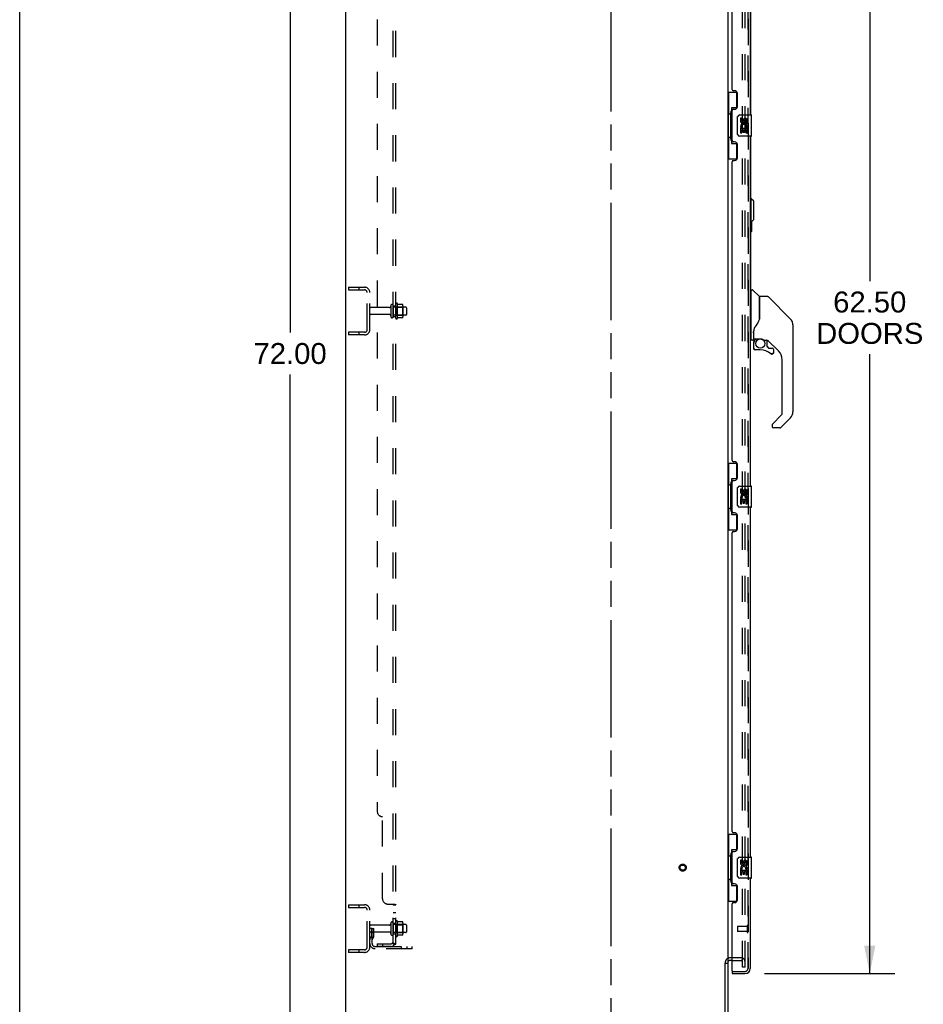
# Model space of a CAD drawing. Header units: inches. Extents: x 0 to 224, y 0 to 145.
# Tile 4 of 41: x 0 to 43, y 52 to 98. Entities that reach past the tile are written whole.
import ezdxf

# ---------------------------------------------------------------- set-up
doc = ezdxf.new("R2010")
doc.units = ezdxf.units.IN
doc.header["$LTSCALE"] = 12.302632
doc.header["$MEASUREMENT"] = 0
doc.linetypes.add('HIDDEN', pattern=[0.2, 0.1, -0.1])
doc.linetypes.add('PHANTOM', pattern=[0.8, 0.45, -0.05, 0.1, -0.05, 0.1, -0.05])
doc.layers.get('0').update_dxf_attribs({"linetype": 'CONTINUOUS'})
for name, color, linetype in [('DEFAULT_2', 8, 'HIDDEN'), ('DIMENSIONS', 7, 'CONTINUOUS'), ('DOOR_2_ASSEMBLY', 7, 'CONTINUOUS'), ('DOOR_3_ASSEMBLY', 7, 'CONTINUOUS'), ('EXD_DOOR_ASSEMBLY', 7, 'CONTINUOUS'), ('MAIN_DOOR_ASSEMBLY', 7, 'CONTINUOUS'), ('SUBPANELS', 7, 'CONTINUOUS')]:
    doc.layers.add(name, color=color, linetype=linetype)
doc.styles.get("Standard").update_dxf_attribs({"font": 'arial.ttf'})
doc.dimstyles.new('DIMSTYLE_1', dxfattribs={"dimtxt": 0.986842, "dimasz": 1.315789, "dimexe": 0.09, "dimexo": 0.07, "dimgap": 0.0375, "dimtad": 0, "dimtih": 1, "dimtoh": 1, "dimzin": 4, "dimdsep": 46, "dimtxsty": 'Standard', "dimblk": '_FILLED', "dimblk1": '_FILLED', "dimblk2": '_FILLED', "dimcen": 0.09, "dimadec": 3, "dimazin": 1, "dimtfac": 1, "dimtdec": 3, "dimtofl": 0, "dimtmove": 0, "dimatfit": 3, "dimldrblk": '_FILLED', "dimfxl": 0, "dimtolj": 1, "dimtzin": 4, "dimarcsym": 0})

# ---------------------------------------------------------------- blocks, each defined once
blk = doc.blocks.new('_FILLED')
at = {"color": 0, "linetype": 'ByBlock'}
blk.add_solid([(0, 0), (-1, 0.2), (-1, -0.2)], dxfattribs=at)
blk = doc.blocks.new('*D19')
at = {"layer": 'DIMENSIONS', "color": 2, "linetype": 'Continuous'}
for p, q in [((14.523, 118.549), (11.563, 118.549)), ((12.747, 118.549), (12.747, 83.536)), ((12.747, 46.549), (12.747, 81.562)), ((14.523, 46.549), (11.563, 46.549))]:
    blk.add_line(p, q, dxfattribs=at)
at = {"layer": 'DIMENSIONS', "color": 2, "linetype": 'Continuous', "xscale": 1.3157894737, "yscale": 1.3157894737, "zscale": 1.3157894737}
for p, rotation in [((12.747, 118.549), 90), ((12.747, 46.549), 270)]:
    blk.add_blockref('_FILLED', p, dxfattribs=dict(at, rotation=rotation))
at = {"layer": 'DIMENSIONS', "color": 2, "linetype": 'Continuous', "insert": (12.747, 83.042), "char_height": 0.9868, "width": 3.44844, "attachment_point": 2, "line_spacing_factor": 0.9}
blk.add_mtext('72.00', dxfattribs=at)
blk = doc.blocks.new('*D20')
at = {"layer": 'DIMENSIONS', "color": 2, "linetype": 'Continuous'}
for p, q in [((35.114, 115.799), (41.26, 115.799)), ((40.075, 115.799), (40.075, 85.964)), ((40.075, 53.299), (40.075, 82.51)), ((35.114, 53.299), (41.26, 53.299))]:
    blk.add_line(p, q, dxfattribs=at)
at = {"layer": 'DIMENSIONS', "color": 2, "linetype": 'Continuous', "xscale": 1.3157894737, "yscale": 1.3157894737, "zscale": 1.3157894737}
for p, rotation in [((40.075, 115.799), 90), ((40.075, 53.299), 270)]:
    blk.add_blockref('_FILLED', p, dxfattribs=dict(at, rotation=rotation))
at = {"layer": 'DIMENSIONS', "color": 2, "linetype": 'Continuous', "insert": (40.075, 85.471), "char_height": 0.9868, "width": 5.04794, "attachment_point": 2, "line_spacing_factor": 0.9}
blk.add_mtext('62.50\\PDOORS', dxfattribs=at)

msp = doc.modelspace()

# ---------------------------------------------------------------- linework, layer by layer
at = {"color": 7, "linetype": 'Continuous'}
for p, q in [((0, 0), (0, 144.737)), ((15.381, 46.674), (15.381, 118.424)), ((33.381, 115.268), (33.381, 53.83)), ((33.585, 53.924), (33.506, 53.924)), ((33.256, 46.799), (33.256, 53.793)), ((33.262, 53.799), (33.381, 53.799)), ((33.381, 53.799), (33.381, 46.799))]:
    msp.add_line(p, q, dxfattribs=at)
at = {"color": 7, "linetype": 'PHANTOM'}
msp.add_line((27.881, 44.758), (27.881, 121.329), dxfattribs=at)
at = {"color": 7, "linetype": 'Continuous'}
msp.add_arc((33.506, 53.799), 0.125, 90, 180, dxfattribs=at)
at = {"layer": 'DEFAULT_2', "color": 8, "linetype": 'HIDDEN'}
for p, q in [((34.069, 53.611), (34.069, 115.486)), ((34.194, 53.611), (34.194, 115.486)), ((15.506, 85.674), (15.506, 85.549)), ((15.506, 85.674), (16.256, 85.674)), ((15.506, 85.549), (16.256, 85.549)), ((15.982, 85.674), (15.982, 85.549)), ((16.381, 83.674), (16.381, 85.424)), ((16.506, 83.674), (16.506, 85.424)), ((17.434, 84.714), (16.536, 84.714)), ((17.496, 84.806), (17.496, 84.291)), ((17.606, 84.806), (17.606, 84.291)), ((18.201, 84.736), (17.606, 84.736)), ((17.731, 84.215), (17.731, 84.883)), ((17.751, 84.732), (17.731, 84.752)), ((17.751, 84.732), (17.751, 84.365)), ((17.751, 84.732), (18.047, 84.732)), ((17.801, 84.905), (17.801, 84.193)), ((18.046, 84.868), (17.828, 84.868)), ((18.047, 84.732), (18.067, 84.752)), ((18.047, 84.732), (18.047, 84.365)), ((18.067, 84.805), (18.067, 84.293)), ((18.231, 84.706), (18.231, 84.391)), ((17.434, 84.384), (16.536, 84.384)), ((18.201, 84.361), (17.606, 84.361)), ((17.751, 84.365), (17.731, 84.345)), ((17.751, 84.365), (18.047, 84.365)), ((18.046, 84.23), (17.828, 84.23)), ((18.047, 84.365), (18.067, 84.345)), ((15.506, 83.549), (15.506, 83.424)), ((16.256, 83.549), (15.506, 83.549)), ((16.256, 83.424), (15.506, 83.424)), ((15.982, 83.549), (15.982, 83.424)), ((15.506, 56.549), (16.256, 56.549)), ((15.506, 56.549), (15.506, 56.424)), ((15.506, 56.424), (16.256, 56.424)), ((15.982, 56.549), (15.982, 56.424)), ((16.381, 54.549), (16.381, 56.299)), ((16.506, 54.549), (16.506, 56.299)), ((17.731, 55.09), (17.731, 55.758)), ((17.801, 55.78), (17.801, 55.068)), ((18.046, 55.743), (17.828, 55.743)), ((16.61, 55.424), (16.506, 55.424)), ((17.434, 55.589), (16.536, 55.589)), ((16.596, 55.083), (16.596, 55.424)), ((16.61, 55.424), (16.7, 55.424)), ((16.61, 54.723), (16.61, 55.424)), ((16.7, 55.083), (16.7, 55.424)), ((17.496, 55.681), (17.496, 55.166)), ((17.606, 55.681), (17.606, 55.166)), ((18.201, 55.611), (17.606, 55.611)), ((17.751, 55.607), (17.731, 55.627)), ((17.751, 55.607), (18.047, 55.607)), ((17.751, 55.607), (17.751, 55.24)), ((18.047, 55.607), (18.067, 55.627)), ((18.047, 55.607), (18.047, 55.24)), ((18.067, 55.68), (18.067, 55.168)), ((18.231, 55.581), (18.231, 55.266)), ((17.434, 55.259), (16.536, 55.259)), ((16.594, 55.078), (16.545, 55.01)), ((16.596, 55.249), (16.7, 55.249)), ((16.679, 55.017), (16.63, 54.949)), ((18.201, 55.236), (17.606, 55.236)), ((17.751, 55.24), (17.731, 55.22)), ((17.751, 55.24), (18.047, 55.24)), ((18.046, 55.105), (17.828, 55.105)), ((18.047, 55.24), (18.067, 55.22)), ((16.256, 54.424), (15.506, 54.424)), ((15.506, 54.424), (15.506, 54.299)), ((15.982, 54.424), (15.982, 54.299)), ((16.753, 54.58), (18.506, 54.58)), ((18.506, 54.476), (16.753, 54.476)), ((18.003, 54.476), (18.003, 54.58)), ((18.259, 54.476), (18.259, 54.58)), ((18.506, 54.476), (18.506, 54.58)), ((16.256, 54.299), (15.506, 54.299)), ((34.006, 54.049), (33.506, 54.049)), ((33.585, 53.924), (34.006, 53.924)), ((34.194, 53.611), (34.069, 53.611)), ((34.194, 53.611), (34.069, 53.611))]:
    msp.add_line(p, q, dxfattribs=at)
for points in [[(17.828, 84.868), (17.826, 84.868), (17.825, 84.868), (17.824, 84.868), (17.823, 84.869), (17.823, 84.869), (17.822, 84.869), (17.822, 84.87), (17.821, 84.87), (17.821, 84.87), (17.82, 84.871), (17.82, 84.871), (17.82, 84.871), (17.82, 84.872), (17.819, 84.872), (17.819, 84.872), (17.819, 84.873), (17.819, 84.873), (17.819, 84.873)], [(18.055, 84.862), (18.054, 84.863), (18.053, 84.865), (18.052, 84.866), (18.05, 84.867), (18.049, 84.867), (18.047, 84.868), (18.046, 84.868)], [(17.819, 84.225), (17.819, 84.225), (17.819, 84.225), (17.819, 84.226), (17.819, 84.226), (17.82, 84.226), (17.82, 84.226), (17.82, 84.227), (17.82, 84.227), (17.821, 84.227), (17.821, 84.228), (17.822, 84.228), (17.822, 84.228), (17.823, 84.229), (17.823, 84.229), (17.824, 84.229), (17.825, 84.23), (17.826, 84.23), (17.828, 84.23)], [(18.055, 84.236), (18.054, 84.235), (18.053, 84.233), (18.052, 84.232), (18.05, 84.231), (18.049, 84.231), (18.047, 84.23), (18.046, 84.23)], [(17.828, 55.743), (17.826, 55.743), (17.825, 55.743), (17.824, 55.743), (17.823, 55.744), (17.823, 55.744), (17.822, 55.744), (17.822, 55.745), (17.821, 55.745), (17.821, 55.745), (17.82, 55.746), (17.82, 55.746), (17.82, 55.746), (17.82, 55.747), (17.819, 55.747), (17.819, 55.747), (17.819, 55.748), (17.819, 55.748), (17.819, 55.748)], [(18.055, 55.737), (18.054, 55.738), (18.053, 55.74), (18.052, 55.741), (18.05, 55.742), (18.049, 55.742), (18.047, 55.743), (18.046, 55.743)], [(17.819, 55.1), (17.819, 55.1), (17.819, 55.1), (17.819, 55.101), (17.819, 55.101), (17.82, 55.101), (17.82, 55.101), (17.82, 55.102), (17.82, 55.102), (17.821, 55.102), (17.821, 55.103), (17.822, 55.103), (17.822, 55.103), (17.823, 55.104), (17.823, 55.104), (17.824, 55.104), (17.825, 55.105), (17.826, 55.105), (17.828, 55.105)], [(18.055, 55.111), (18.054, 55.11), (18.053, 55.108), (18.052, 55.107), (18.05, 55.106), (18.049, 55.106), (18.047, 55.105), (18.046, 55.105)]]:
    msp.add_lwpolyline(points, dxfattribs=at)
for radius in [0.164, 0.124]:
    msp.add_circle((31.256, 58.299), radius, dxfattribs=at)
for centre, radius, start, end in [((16.256, 85.424), 0.25, 0, 90), ((16.256, 85.424), 0.125, 0, 90), ((16.536, 84.684), 0.03, 90, 180), ((17.434, 84.776), 0.0625, 270, 360), ((17.551, 84.806), 0.055, 0, 180), ((17.769, 84.883), 0.0384, 34.4497, 180), ((17.201, 84.549), 0.698, 27.6814, 30.6631), ((17.926, 84.805), 0.141, 0, 23.95), ((18.201, 84.706), 0.03, 0, 90), ((16.536, 84.414), 0.03, 180, 270), ((17.434, 84.321), 0.0625, 0, 90), ((17.551, 84.291), 0.055, 180, 360), ((17.769, 84.215), 0.0384, 180, 325.5503), ((17.201, 84.549), 0.698, 329.3369, 332.3186), ((17.926, 84.293), 0.141, 336.05, 360), ((18.201, 84.391), 0.03, 270, 360), ((16.256, 83.674), 0.25, 270, 360), ((16.256, 83.674), 0.125, 270, 360), ((16.256, 56.299), 0.25, 0, 90), ((16.256, 56.299), 0.125, 0, 90), ((17.551, 55.681), 0.055, 0, 180), ((17.769, 55.758), 0.0384, 34.4497, 180), ((17.201, 55.424), 0.698, 27.6814, 30.6631), ((17.926, 55.68), 0.141, 0, 23.95), ((16.536, 55.559), 0.03, 90, 180), ((16.536, 55.289), 0.03, 180, 270), ((17.434, 55.651), 0.0625, 270, 360), ((18.201, 55.581), 0.03, 0, 90), ((16.714, 54.888), 0.208, 144.2461, 180), ((16.586, 55.083), 0.01, 324.2461, 360), ((16.714, 54.888), 0.104, 144.2461, 180), ((16.586, 55.083), 0.114, 324.2461, 360), ((17.434, 55.196), 0.0625, 0, 90), ((17.551, 55.166), 0.055, 180, 360), ((17.769, 55.09), 0.0384, 180, 325.5503), ((17.201, 55.424), 0.698, 329.3369, 332.3186), ((17.926, 55.168), 0.141, 336.05, 360), ((18.201, 55.266), 0.03, 270, 360), ((16.256, 54.549), 0.25, 270, 360), ((16.256, 54.549), 0.125, 270, 360), ((16.753, 54.723), 0.246, 180, 270), ((16.753, 54.723), 0.142, 180, 270), ((33.506, 53.799), 0.25, 90, 180), ((34.006, 53.861), 0.188, 0, 90), ((34.006, 53.861), 0.0625, 0, 90)]:
    msp.add_arc(centre, radius, start, end, dxfattribs=at)
at = {"layer": 'DOOR_2_ASSEMBLY', "color": 8, "linetype": 'HIDDEN'}
for p, q in [((34.335, 115.552), (34.335, 53.545)), ((33.605, 53.403), (34.193, 53.403))]:
    msp.add_line(p, q, dxfattribs=at)
msp.add_arc((34.193, 53.545), 0.142, 270, 360, dxfattribs=at)
at = {"layer": 'DOOR_3_ASSEMBLY', "color": 8, "linetype": 'HIDDEN'}
for p, q in [((34.335, 53.545), (34.335, 115.552)), ((33.835, 55.517), (33.835, 55.289)), ((34.292, 55.527), (33.845, 55.527)), ((34.292, 55.279), (33.845, 55.279)), ((34.292, 55.545), (34.292, 55.261)), ((33.605, 53.403), (34.193, 53.403))]:
    msp.add_line(p, q, dxfattribs=at)
at = {"layer": 'DOOR_3_ASSEMBLY', "color": 3, "linetype": 'Continuous'}
for p, q in [((34.439, 110.299), (34.439, 93.799)), ((33.585, 95.006), (33.585, 109.091)), ((33.705, 94.946), (33.645, 94.946)), ((33.835, 94.196), (33.835, 94.816)), ((33.585, 92.591), (33.585, 94.006)), ((33.645, 94.066), (33.705, 94.066)), ((33.705, 92.531), (33.645, 92.531)), ((34.439, 92.799), (34.439, 76.299)), ((33.835, 91.781), (33.835, 92.401)), ((33.585, 77.506), (33.585, 91.591)), ((33.645, 91.651), (33.705, 91.651)), ((33.705, 77.446), (33.645, 77.446)), ((33.835, 76.696), (33.835, 77.316)), ((33.585, 75.091), (33.585, 76.506)), ((33.645, 76.566), (33.705, 76.566)), ((34.439, 75.299), (34.439, 58.799)), ((33.705, 75.031), (33.645, 75.031)), ((33.835, 74.281), (33.835, 74.901)), ((33.585, 60.006), (33.585, 74.091)), ((33.645, 74.151), (33.705, 74.151)), ((33.705, 59.946), (33.645, 59.946)), ((33.835, 59.196), (33.835, 59.816)), ((33.585, 57.591), (33.585, 59.006)), ((33.645, 59.066), (33.705, 59.066)), ((34.439, 57.799), (34.439, 53.545)), ((33.705, 57.531), (33.645, 57.531)), ((33.835, 56.781), (33.835, 57.401)), ((33.585, 53.423), (33.585, 56.591)), ((33.645, 56.651), (33.705, 56.651)), ((33.585, 53.299), (34.193, 53.299))]:
    msp.add_line(p, q, dxfattribs=at)
at = {"layer": 'DOOR_3_ASSEMBLY', "color": 7, "linetype": 'Continuous'}
for p, q in [((33.381, 94.874), (33.822, 94.874)), ((33.42, 94.874), (33.42, 93.849)), ((33.785, 94.874), (33.785, 94.094)), ((33.398, 93.849), (33.398, 92.749)), ((33.398, 93.849), (33.521, 93.849)), ((33.521, 93.879), (33.521, 93.9)), ((33.521, 92.749), (33.521, 93.849)), ((33.558, 94.139), (33.558, 92.459)), ((33.785, 94.139), (33.558, 94.139)), ((33.844, 92.899), (33.844, 93.699)), ((33.944, 93.799), (34.484, 93.799)), ((33.982, 93.645), (33.982, 93.508)), ((34.045, 93.645), (33.982, 93.645)), ((34.045, 93.508), (34.045, 93.645)), ((34.11, 93.571), (34.11, 93.502)), ((34.17, 93.508), (34.17, 93.55)), ((34.233, 93.55), (34.233, 93.414)), ((34.233, 93.414), (34.296, 93.414)), ((34.296, 93.414), (34.296, 93.55)), ((34.499, 92.814), (34.499, 93.784)), ((33.982, 93.183), (33.982, 92.953)), ((34, 93.183), (33.982, 93.183)), ((33.982, 92.953), (34.045, 92.953)), ((34.034, 93.183), (34.062, 93.203)), ((34.034, 93.183), (34.296, 93.183)), ((34.045, 92.953), (34.045, 93.121)), ((34.045, 93.121), (34.11, 93.121)), ((34.11, 93.121), (34.11, 92.985)), ((34.11, 92.985), (34.17, 92.985)), ((34.17, 92.985), (34.17, 93.121)), ((34.17, 93.121), (34.233, 93.121)), ((34.225, 93.219), (34.283, 93.194)), ((34.233, 93.121), (34.233, 92.953)), ((34.233, 92.953), (34.296, 92.953)), ((34.296, 92.953), (34.296, 93.183)), ((33.398, 92.749), (33.521, 92.749)), ((33.42, 92.749), (33.42, 91.724)), ((33.521, 92.698), (33.521, 92.719)), ((33.558, 92.459), (33.785, 92.459)), ((33.785, 92.504), (33.785, 91.724)), ((34.484, 92.799), (33.944, 92.799)), ((33.381, 91.724), (33.822, 91.724)), ((34.478, 85.494), (34.439, 85.494)), ((34.478, 83.179), (34.478, 85.545)), ((34.486, 85.553), (34.541, 85.553)), ((34.864, 85.247), (34.569, 85.541)), ((34.872, 85.226), (34.872, 84.174)), ((34.88, 84.186), (34.88, 85.23)), ((35.241, 85.238), (34.888, 85.238)), ((35.297, 85.215), (36.34, 84.172)), ((34.88, 84.195), (34.859, 84.137)), ((36.034, 84.477), (36.034, 84.477)), ((36.34, 84.172), (36.04, 84.472)), ((36.407, 84.082), (36.407, 84.082)), ((34.597, 83.616), (34.597, 83.613)), ((34.597, 83.613), (34.597, 83.21)), ((34.605, 83.642), (34.604, 83.617)), ((34.604, 83.262), (34.604, 83.617)), ((36.455, 83.894), (36.455, 79.791)), ((34.478, 83.23), (34.439, 83.23)), ((34.557, 83.171), (34.486, 83.171)), ((34.597, 83.534), (34.598, 83.541)), ((34.597, 83.528), (34.597, 83.534)), ((34.598, 83.541), (34.599, 83.547)), ((34.599, 83.547), (34.6, 83.554)), ((34.6, 83.554), (34.601, 83.56)), ((34.624, 83.242), (34.919, 83.242)), ((34.723, 83.242), (34.658, 83.177)), ((34.664, 83.172), (34.662, 83.174)), ((34.666, 83.169), (34.664, 83.172)), ((35.116, 83.171), (35.192, 83.171)), ((35.23, 83.167), (35.23, 82.884)), ((35.77, 82.675), (35.275, 83.17)), ((34.601, 83.038), (34.601, 82.8)), ((34.603, 83.038), (34.612, 83.038)), ((34.612, 82.8), (34.603, 82.8)), ((34.915, 82.722), (34.679, 82.722)), ((35.234, 82.876), (35.306, 82.804)), ((35.314, 82.8), (35.467, 82.8)), ((35.545, 82.722), (35.545, 82.602)), ((35.475, 82.526), (35.467, 82.526)), ((35.543, 82.602), (35.535, 82.602)), ((35.543, 82.602), (35.543, 82.594)), ((35.943, 79.705), (35.943, 82.257)), ((35.489, 79.218), (35.92, 79.65)), ((36.34, 79.512), (35.887, 79.06)), ((35.471, 79.176), (35.471, 79.116)), ((35.832, 79.037), (35.549, 79.037)), ((33.381, 77.374), (33.822, 77.374)), ((33.42, 77.374), (33.42, 76.349)), ((33.785, 77.374), (33.785, 76.594)), ((33.785, 76.639), (33.558, 76.639)), ((33.558, 76.639), (33.558, 74.959)), ((33.398, 76.349), (33.521, 76.349)), ((33.398, 76.349), (33.398, 75.249)), ((33.521, 76.379), (33.521, 76.4)), ((33.521, 75.249), (33.521, 76.349)), ((33.844, 75.399), (33.844, 76.199)), ((33.944, 76.299), (34.484, 76.299)), ((34.499, 75.314), (34.499, 76.284)), ((34.045, 76.145), (33.982, 76.145)), ((33.982, 76.145), (33.982, 76.008)), ((34.034, 75.683), (34.062, 75.703)), ((34.045, 76.008), (34.045, 76.145)), ((34.11, 76.071), (34.11, 76.002)), ((34.17, 76.008), (34.17, 76.05)), ((34.225, 75.719), (34.283, 75.694)), ((34.233, 76.05), (34.233, 75.914)), ((34.233, 75.914), (34.296, 75.914)), ((34.296, 75.914), (34.296, 76.05)), ((33.398, 75.249), (33.521, 75.249)), ((33.42, 75.249), (33.42, 74.224)), ((34.484, 75.299), (33.944, 75.299)), ((34, 75.683), (33.982, 75.683)), ((33.982, 75.683), (33.982, 75.453)), ((33.982, 75.453), (34.045, 75.453)), ((34.034, 75.683), (34.296, 75.683)), ((34.045, 75.621), (34.11, 75.621)), ((34.045, 75.453), (34.045, 75.621)), ((34.11, 75.621), (34.11, 75.485)), ((34.11, 75.485), (34.17, 75.485)), ((34.17, 75.621), (34.233, 75.621)), ((34.17, 75.485), (34.17, 75.621)), ((34.233, 75.621), (34.233, 75.453)), ((34.233, 75.453), (34.296, 75.453)), ((34.296, 75.453), (34.296, 75.683)), ((33.521, 75.198), (33.521, 75.219)), ((33.558, 74.959), (33.785, 74.959)), ((33.785, 75.004), (33.785, 74.224)), ((33.381, 74.224), (33.822, 74.224)), ((33.381, 59.874), (33.822, 59.874)), ((33.42, 59.874), (33.42, 58.849)), ((33.785, 59.874), (33.785, 59.094)), ((33.785, 59.139), (33.558, 59.139)), ((33.558, 59.139), (33.558, 57.459)), ((33.398, 58.849), (33.521, 58.849)), ((33.398, 58.849), (33.398, 57.749)), ((33.521, 58.879), (33.521, 58.9)), ((33.521, 57.749), (33.521, 58.849)), ((33.844, 57.899), (33.844, 58.699)), ((33.944, 58.799), (34.484, 58.799)), ((34.045, 58.645), (33.982, 58.645)), ((33.982, 58.645), (33.982, 58.508)), ((34.045, 58.508), (34.045, 58.645)), ((34.11, 58.571), (34.11, 58.502)), ((34.17, 58.508), (34.17, 58.55)), ((34.233, 58.55), (34.233, 58.414)), ((34.296, 58.414), (34.296, 58.55)), ((34.499, 57.814), (34.499, 58.784)), ((34, 58.183), (33.982, 58.183)), ((33.982, 58.183), (33.982, 57.953)), ((34.034, 58.183), (34.062, 58.203)), ((34.034, 58.183), (34.296, 58.183)), ((34.045, 58.121), (34.11, 58.121)), ((34.045, 57.953), (34.045, 58.121)), ((34.11, 58.121), (34.11, 57.985)), ((34.17, 58.121), (34.233, 58.121)), ((34.17, 57.985), (34.17, 58.121)), ((34.225, 58.219), (34.283, 58.194)), ((34.233, 58.414), (34.296, 58.414)), ((34.233, 58.121), (34.233, 57.953)), ((34.296, 57.953), (34.296, 58.183)), ((33.398, 57.749), (33.521, 57.749)), ((33.42, 57.749), (33.42, 56.724)), ((33.521, 57.698), (33.521, 57.719)), ((34.484, 57.799), (33.944, 57.799)), ((33.982, 57.953), (34.045, 57.953)), ((34.11, 57.985), (34.17, 57.985)), ((34.233, 57.953), (34.296, 57.953)), ((33.558, 57.459), (33.785, 57.459)), ((33.785, 57.504), (33.785, 56.724)), ((33.381, 56.724), (33.822, 56.724)), ((33.585, 53.403), (33.605, 53.403)), ((33.585, 53.403), (33.585, 53.299))]:
    msp.add_line(p, q, dxfattribs=at)
for points in [[(33.558, 94.115), (33.558, 94.112), (33.559, 94.108), (33.56, 94.104), (33.561, 94.1), (33.563, 94.095), (33.565, 94.09), (33.567, 94.084), (33.57, 94.078), (33.574, 94.072), (33.577, 94.065), (33.582, 94.058), (33.586, 94.05), (33.592, 94.041), (33.594, 94.038)], [(33.844, 93.699), (33.844, 93.705), (33.845, 93.711), (33.846, 93.718), (33.847, 93.724), (33.849, 93.729), (33.851, 93.735)], [(33.851, 92.863), (33.849, 92.868), (33.847, 92.874), (33.846, 92.88), (33.845, 92.886), (33.844, 92.893), (33.844, 92.899)], [(33.594, 92.56), (33.592, 92.556), (33.586, 92.548), (33.582, 92.54), (33.577, 92.533), (33.574, 92.526), (33.57, 92.519), (33.567, 92.513), (33.565, 92.508), (33.563, 92.503), (33.561, 92.498), (33.56, 92.494), (33.559, 92.49), (33.558, 92.486), (33.558, 92.483)], [(35.297, 85.215), (35.289, 85.222), (35.281, 85.227), (35.271, 85.232), (35.262, 85.235), (35.251, 85.237), (35.241, 85.238)], [(34.859, 84.137), (34.828, 84.068), (34.792, 83.998), (34.75, 83.926), (34.703, 83.853), (34.658, 83.788)], [(34.872, 84.362), (34.874, 84.362), (34.876, 84.36), (34.878, 84.359), (34.879, 84.357), (34.88, 84.356), (34.88, 84.355)], [(36.447, 83.971), (36.44, 84.001), (36.426, 84.041), (36.408, 84.079), (36.386, 84.115), (36.361, 84.148), (36.34, 84.172)], [(34.597, 83.62), (34.597, 83.618), (34.597, 83.616)], [(34.658, 83.788), (34.647, 83.772), (34.632, 83.743), (34.619, 83.711), (34.61, 83.677), (34.605, 83.642)], [(34.601, 83.56), (34.602, 83.564), (34.603, 83.568), (34.604, 83.571), (34.604, 83.573)], [(34.603, 83.038), (34.603, 83.053), (34.605, 83.068), (34.608, 83.083), (34.612, 83.098), (34.618, 83.112), (34.624, 83.126), (34.631, 83.14), (34.64, 83.152), (34.649, 83.164), (34.66, 83.176)], [(34.666, 83.169), (34.656, 83.159), (34.647, 83.147), (34.639, 83.135), (34.632, 83.122), (34.626, 83.109), (34.621, 83.095), (34.617, 83.081), (34.614, 83.067), (34.612, 83.053), (34.612, 83.038)], [(34.662, 83.174), (34.661, 83.174), (34.66, 83.175), (34.66, 83.175), (34.66, 83.176)], [(34.919, 83.242), (34.923, 83.242), (34.936, 83.242), (34.95, 83.241), (34.963, 83.239), (34.975, 83.236), (34.987, 83.233), (34.999, 83.23), (35.009, 83.226), (35.019, 83.222), (35.028, 83.218), (35.037, 83.214), (35.045, 83.21), (35.052, 83.206), (35.059, 83.202), (35.065, 83.198), (35.071, 83.195), (35.076, 83.192), (35.081, 83.189), (35.089, 83.183)], [(35.089, 83.183), (35.092, 83.181), (35.095, 83.179), (35.098, 83.177), (35.101, 83.176), (35.104, 83.174), (35.107, 83.173), (35.11, 83.172), (35.114, 83.171)], [(34.679, 82.724), (34.671, 82.724), (34.662, 82.726), (34.654, 82.728), (34.646, 82.731), (34.639, 82.736), (34.632, 82.74), (34.625, 82.746), (34.619, 82.753), (34.614, 82.76), (34.61, 82.767), (34.607, 82.775), (34.605, 82.783), (34.603, 82.792), (34.603, 82.8)], [(34.612, 82.8), (34.612, 82.793), (34.613, 82.785), (34.616, 82.778), (34.619, 82.771), (34.622, 82.764), (34.627, 82.758), (34.632, 82.752), (34.637, 82.747), (34.643, 82.743), (34.65, 82.739), (34.657, 82.736), (34.664, 82.734), (34.672, 82.733), (34.679, 82.733)], [(34.679, 82.724), (34.679, 82.724), (34.679, 82.724), (34.679, 82.725), (34.679, 82.726), (34.679, 82.728), (34.679, 82.729), (34.679, 82.733)], [(35.467, 82.526), (35.458, 82.526), (35.449, 82.528), (35.441, 82.53), (35.433, 82.534), (35.425, 82.538), (35.418, 82.543)], [(35.424, 82.55), (35.43, 82.545), (35.437, 82.542), (35.444, 82.538), (35.451, 82.536), (35.459, 82.535), (35.466, 82.534), (35.474, 82.535), (35.481, 82.536), (35.489, 82.538), (35.496, 82.541), (35.502, 82.544), (35.509, 82.549), (35.514, 82.554), (35.52, 82.56), (35.524, 82.566), (35.528, 82.572), (35.531, 82.58), (35.533, 82.587), (35.534, 82.595), (35.535, 82.602)], [(35.543, 82.594), (35.542, 82.585), (35.539, 82.577), (35.536, 82.569), (35.532, 82.561), (35.527, 82.554), (35.521, 82.548), (35.515, 82.542), (35.508, 82.537), (35.5, 82.533), (35.492, 82.53), (35.484, 82.527), (35.475, 82.526)], [(35.489, 79.218), (35.488, 79.217), (35.487, 79.216), (35.486, 79.216), (35.485, 79.215), (35.484, 79.214), (35.484, 79.213)], [(33.558, 76.615), (33.558, 76.612), (33.559, 76.608), (33.56, 76.604), (33.561, 76.6), (33.563, 76.595), (33.565, 76.59), (33.567, 76.584), (33.57, 76.578), (33.574, 76.572), (33.577, 76.565), (33.582, 76.558), (33.586, 76.55), (33.592, 76.541), (33.594, 76.538)], [(33.844, 76.199), (33.844, 76.205), (33.845, 76.211), (33.846, 76.218), (33.847, 76.224), (33.849, 76.229), (33.851, 76.235)], [(33.851, 75.363), (33.849, 75.368), (33.847, 75.374), (33.846, 75.38), (33.845, 75.386), (33.844, 75.393), (33.844, 75.399)], [(33.594, 75.06), (33.592, 75.056), (33.586, 75.048), (33.582, 75.04), (33.577, 75.033), (33.574, 75.026), (33.57, 75.019), (33.567, 75.013), (33.565, 75.008), (33.563, 75.003), (33.561, 74.998), (33.56, 74.994), (33.559, 74.99), (33.558, 74.986), (33.558, 74.983)], [(33.558, 59.115), (33.558, 59.112), (33.559, 59.108), (33.56, 59.104), (33.561, 59.1), (33.563, 59.095), (33.565, 59.09), (33.567, 59.084), (33.57, 59.078), (33.574, 59.072), (33.577, 59.065), (33.582, 59.058), (33.586, 59.05), (33.592, 59.041), (33.594, 59.038)], [(33.844, 58.699), (33.844, 58.705), (33.845, 58.711), (33.846, 58.718), (33.847, 58.724), (33.849, 58.729), (33.851, 58.735)], [(33.851, 57.863), (33.849, 57.868), (33.847, 57.874), (33.846, 57.88), (33.845, 57.886), (33.844, 57.893), (33.844, 57.899)], [(33.594, 57.56), (33.592, 57.556), (33.586, 57.548), (33.582, 57.54), (33.577, 57.533), (33.574, 57.526), (33.57, 57.519), (33.567, 57.513), (33.565, 57.508), (33.563, 57.503), (33.561, 57.498), (33.56, 57.494), (33.559, 57.49), (33.558, 57.486), (33.558, 57.483)]]:
    msp.add_lwpolyline(points, dxfattribs=at)
msp.add_circle((34.915, 83.017), 0.217, dxfattribs=at)
at = {"layer": 'DOOR_3_ASSEMBLY', "color": 3, "linetype": 'Continuous'}
for centre, radius, start, end in [((33.645, 95.006), 0.06, 180, 270), ((33.705, 94.816), 0.13, 0, 90), ((33.645, 94.006), 0.06, 90, 180), ((33.705, 94.196), 0.13, 270, 360), ((33.645, 92.591), 0.06, 180, 270), ((33.705, 92.401), 0.13, 0, 90), ((33.645, 91.591), 0.06, 90, 180), ((33.705, 91.781), 0.13, 270, 360), ((33.645, 77.506), 0.06, 180, 270), ((33.705, 77.316), 0.13, 0, 90), ((33.705, 76.696), 0.13, 270, 360), ((33.645, 76.506), 0.06, 90, 180), ((33.645, 75.091), 0.06, 180, 270), ((33.705, 74.901), 0.13, 0, 90), ((33.645, 74.091), 0.06, 90, 180), ((33.705, 74.281), 0.13, 270, 360), ((33.645, 60.006), 0.06, 180, 270), ((33.705, 59.816), 0.13, 0, 90), ((33.645, 59.006), 0.06, 90, 180), ((33.705, 59.196), 0.13, 270, 360), ((33.645, 57.591), 0.06, 180, 270), ((33.705, 57.401), 0.13, 0, 90), ((33.705, 56.781), 0.13, 270, 360), ((33.645, 56.591), 0.06, 90, 180), ((33.605, 53.423), 0.02, 180, 270), ((34.193, 53.545), 0.246, 270, 360)]:
    msp.add_arc(centre, radius, start, end, dxfattribs=at)
at = {"layer": 'DOOR_3_ASSEMBLY', "color": 7, "linetype": 'Continuous'}
for centre, radius, start, end in [((33.944, 93.699), 0.1, 90, 158.7946), ((34.076, 93.508), 0.0943, 180, 360), ((34.139, 93.257), 0.157, 336.5966, 161.8791), ((34.076, 93.508), 0.0314, 180, 261.2295), ((34.139, 93.257), 0.0943, 336.5966, 215.1122), ((34.075, 93.513), 0.0362, 263.4285, 341.7628), ((34.202, 93.55), 0.0943, 68.6999, 167.4338), ((34.202, 93.55), 0.0314, 0, 180.0485), ((34.202, 93.55), 0.0943, 0, 68.6704), ((34.484, 93.784), 0.015, 0, 90), ((34.136, 93.257), 0.154, 161.4199, 206.1963), ((34.139, 93.257), 0.157, 205.737, 207.8532), ((33.944, 92.899), 0.1, 201.205, 270), ((34.484, 92.814), 0.015, 270, 360), ((34.486, 85.545), 0.00787, 90, 180), ((34.541, 85.513), 0.0394, 45, 90), ((34.843, 85.226), 0.0295, 0, 45), ((34.86, 85.056), 0.0197, 306.994, 360), ((34.888, 85.23), 0.00787, 90, 180), ((36.061, 83.894), 0.394, 20.9479, 45), ((36.061, 83.894), 0.394, 0, 11.2904), ((34.486, 83.179), 0.00787, 180, 270), ((34.557, 83.21), 0.0394, 270, 360), ((34.797, 83.038), 0.197, 135, 180), ((34.624, 83.262), 0.0197, 180, 270), ((35.192, 82.974), 0.197, 50.6498, 90), ((34.679, 82.8), 0.0787, 180, 270), ((34.915, 81.934), 0.787, 50.4788, 90), ((35.242, 82.884), 0.0118, 180, 225), ((35.314, 82.812), 0.0118, 225, 270), ((35.467, 82.722), 0.0787, 0, 90), ((35.352, 82.257), 0.591, 0, 45), ((35.467, 82.602), 0.0787, 230.4788, 360), ((35.864, 79.705), 0.0787, 315, 360), ((36.061, 79.791), 0.394, 315, 360), ((35.53, 79.176), 0.0591, 141.1326, 180), ((35.549, 79.116), 0.0787, 180, 270), ((35.832, 79.116), 0.0787, 270, 315), ((33.944, 76.199), 0.1, 90, 158.7946), ((34.484, 76.284), 0.015, 0, 90), ((34.076, 76.008), 0.0943, 180, 360), ((34.136, 75.757), 0.154, 161.4199, 206.1963), ((34.139, 75.757), 0.157, 336.5966, 161.8791), ((34.076, 76.008), 0.0314, 180, 261.2295), ((34.139, 75.757), 0.0943, 336.5966, 215.1122), ((34.075, 76.013), 0.0362, 263.4285, 341.7628), ((34.202, 76.05), 0.0943, 68.6999, 167.4338), ((34.202, 76.05), 0.0314, 0, 180.0485), ((34.202, 76.05), 0.0943, 0, 68.6704), ((33.944, 75.399), 0.1, 201.205, 270), ((34.139, 75.757), 0.157, 205.737, 207.8532), ((34.484, 75.314), 0.015, 270, 360), ((33.944, 58.699), 0.1, 90, 158.7946), ((34.202, 58.55), 0.0943, 68.6999, 167.4338), ((34.202, 58.55), 0.0314, 0, 180.0485), ((34.202, 58.55), 0.0943, 0, 68.6704), ((34.484, 58.784), 0.015, 0, 90), ((34.076, 58.508), 0.0943, 180, 360), ((34.136, 58.257), 0.154, 161.4199, 206.1963), ((34.139, 58.257), 0.157, 336.5966, 161.8791), ((34.139, 58.257), 0.157, 205.737, 207.8532), ((34.076, 58.508), 0.0314, 180, 261.2295), ((34.139, 58.257), 0.0943, 336.5966, 215.1122), ((34.075, 58.513), 0.0362, 263.4285, 341.7628), ((33.944, 57.899), 0.1, 201.205, 270), ((34.484, 57.814), 0.015, 270, 360)]:
    msp.add_arc(centre, radius, start, end, dxfattribs=at)
at = {"layer": 'DOOR_3_ASSEMBLY', "color": 8, "linetype": 'HIDDEN'}
for centre, radius, start, end in [((33.845, 55.517), 0.01, 90, 180), ((33.845, 55.289), 0.01, 180, 270), ((34.314, 55.545), 0.0215, 0, 180), ((34.314, 55.261), 0.0215, 180, 360), ((34.193, 53.545), 0.142, 270, 360)]:
    msp.add_arc(centre, radius, start, end, dxfattribs=at)
at = {"layer": 'DOOR_3_ASSEMBLY', "color": 7, "linetype": 'Continuous'}
for centre, start_param, end_param in [((33.625, 93.889), 0.699287, 1.51401), ((33.625, 93.889), -4.655602, -3.84088), ((33.625, 92.708), 0.699287, 1.51401), ((33.625, 92.708), -4.655602, -3.84088), ((33.625, 76.389), 0.699287, 1.51401), ((33.625, 76.389), -4.655602, -3.84088), ((33.625, 75.208), 0.699287, 1.51401), ((33.625, 75.208), -4.655602, -3.84088), ((33.625, 58.889), 0.699287, 1.51401), ((33.625, 58.889), -4.655602, -3.84088), ((33.625, 57.708), 0.699287, 1.51401), ((33.625, 57.708), -4.655602, -3.84088)]:
    msp.add_ellipse(centre, major_axis=(0, 0.18), ratio=0.579493, start_param=start_param, end_param=end_param, dxfattribs=at)
at = {"layer": 'EXD_DOOR_ASSEMBLY', "color": 3, "linetype": 'Continuous'}
for p, q in [((34.449, 110.299), (34.449, 93.799)), ((34.449, 92.799), (34.449, 85.494))]:
    msp.add_line(p, q, dxfattribs=at)
at = {"layer": 'EXD_DOOR_ASSEMBLY', "color": 7, "linetype": 'Continuous'}
for p, q in [((34.488, 89.85), (34.449, 89.85)), ((34.488, 88.748), (34.488, 89.85)), ((34.607, 89.732), (34.488, 89.85)), ((34.607, 88.866), (34.607, 89.732)), ((34.488, 88.748), (34.449, 88.748)), ((34.462, 88.401), (34.462, 88.748)), ((34.607, 88.866), (34.488, 88.748)), ((34.509, 88.316), (34.509, 88.768)), ((34.449, 88.301), (34.494, 88.301))]:
    msp.add_line(p, q, dxfattribs=at)
msp.add_lwpolyline([(34.464, 88.365), (34.464, 88.371), (34.463, 88.377), (34.463, 88.383), (34.463, 88.389), (34.462, 88.395), (34.462, 88.401)], dxfattribs=at)
for centre, start, end in [((34.464, 88.316), 180, 270), ((34.494, 88.316), 270, 360)]:
    msp.add_arc(centre, 0.015, start, end, dxfattribs=at)
at = {"layer": 'MAIN_DOOR_ASSEMBLY', "color": 8, "linetype": 'HIDDEN'}
for p, q in [((34.335, 115.552), (34.335, 53.545)), ((33.605, 53.403), (34.193, 53.403))]:
    msp.add_line(p, q, dxfattribs=at)
at = {"layer": 'MAIN_DOOR_ASSEMBLY', "color": 7, "linetype": 'Continuous'}
for centre, radius, start, end in [((36.061, 83.894), 0.394, 20.9479, 45), ((36.061, 83.894), 0.394, 6.1414, 8.064), ((34.624, 83.262), 0.0197, 180, 270), ((36.061, 79.791), 0.394, 315, 360), ((35.549, 79.116), 0.0787, 188.982, 270)]:
    msp.add_arc(centre, radius, start, end, dxfattribs=at)
at = {"layer": 'MAIN_DOOR_ASSEMBLY', "color": 8, "linetype": 'HIDDEN'}
msp.add_arc((34.193, 53.545), 0.142, 270, 360, dxfattribs=at)
at = {"layer": 'SUBPANELS', "color": 8, "linetype": 'HIDDEN'}
for p, q in [((17.606, 54.705), (17.606, 114.393)), ((17.731, 54.705), (17.731, 114.393)), ((16.856, 108.143), (16.856, 60.955)), ((17.606, 84.799), (17.731, 84.799)), ((17.606, 84.299), (17.731, 84.299)), ((17.106, 56.83), (17.106, 60.705)), ((17.356, 56.58), (17.677, 56.58)), ((17.606, 56.545), (17.731, 56.545)), ((17.679, 56.578), (17.682, 56.577)), ((17.704, 56.566), (17.708, 56.565)), ((17.606, 56.183), (17.731, 56.183)), ((17.606, 55.902), (17.731, 55.902)), ((17.606, 55.674), (17.731, 55.674)), ((17.606, 55.174), (17.731, 55.174)), ((16.856, 54.705), (17.494, 54.705)), ((16.856, 54.705), (16.856, 54.58)), ((17.494, 54.58), (16.856, 54.58)), ((17.106, 54.705), (17.106, 54.58)), ((17.677, 54.667), (17.581, 54.746)), ((17.606, 54.705), (17.731, 54.705)), ((17.666, 54.705), (17.666, 54.705))]:
    msp.add_line(p, q, dxfattribs=at)
for points in [[(17.581, 56.58), (17.58, 56.578), (17.58, 56.577), (17.58, 56.575), (17.58, 56.573), (17.581, 56.572), (17.582, 56.57), (17.582, 56.569), (17.584, 56.567), (17.585, 56.566), (17.586, 56.564), (17.588, 56.563), (17.59, 56.562), (17.592, 56.56), (17.596, 56.558)], [(17.581, 56.58), (17.58, 56.578), (17.58, 56.577), (17.58, 56.575), (17.58, 56.573)], [(17.581, 56.572), (17.582, 56.57), (17.582, 56.569), (17.584, 56.567), (17.585, 56.566), (17.586, 56.564), (17.588, 56.563)], [(17.596, 56.558), (17.597, 56.556), (17.599, 56.555), (17.601, 56.554), (17.603, 56.552), (17.604, 56.551), (17.605, 56.549), (17.606, 56.548), (17.606, 56.546), (17.606, 56.545)], [(17.599, 56.555), (17.601, 56.554), (17.603, 56.552), (17.604, 56.551), (17.605, 56.549)], [(17.606, 56.548), (17.606, 56.546), (17.606, 56.545)], [(17.677, 56.58), (17.679, 56.578), (17.682, 56.577), (17.685, 56.575), (17.689, 56.573), (17.692, 56.571), (17.696, 56.57), (17.704, 56.566)], [(17.708, 56.565), (17.712, 56.563), (17.715, 56.562), (17.719, 56.56), (17.722, 56.558), (17.724, 56.556), (17.727, 56.554), (17.729, 56.552), (17.73, 56.55), (17.731, 56.548), (17.731, 56.546), (17.731, 56.545)], [(17.722, 56.558), (17.724, 56.556), (17.727, 56.554), (17.729, 56.552), (17.73, 56.55), (17.731, 56.548), (17.731, 56.546), (17.731, 56.545)], [(17.581, 54.746), (17.58, 54.745), (17.58, 54.745), (17.58, 54.744), (17.58, 54.743), (17.581, 54.742), (17.582, 54.741), (17.582, 54.739), (17.584, 54.738), (17.585, 54.736), (17.586, 54.734), (17.588, 54.733), (17.592, 54.729)], [(17.592, 54.729), (17.594, 54.727), (17.596, 54.725), (17.597, 54.722), (17.599, 54.72), (17.601, 54.718), (17.603, 54.715), (17.604, 54.713), (17.605, 54.711), (17.606, 54.709), (17.606, 54.707), (17.606, 54.705)], [(17.666, 54.705), (17.666, 54.705), (17.665, 54.705), (17.665, 54.705), (17.665, 54.705), (17.664, 54.705), (17.663, 54.705), (17.663, 54.705), (17.662, 54.706), (17.662, 54.706), (17.661, 54.706), (17.66, 54.706), (17.659, 54.706), (17.659, 54.706), (17.658, 54.706), (17.657, 54.707), (17.656, 54.707), (17.656, 54.707), (17.655, 54.707), (17.654, 54.707), (17.653, 54.707), (17.652, 54.708), (17.652, 54.708), (17.651, 54.708), (17.65, 54.708), (17.649, 54.708), (17.648, 54.709), (17.647, 54.709), (17.647, 54.709), (17.646, 54.709), (17.645, 54.71), (17.644, 54.71), (17.643, 54.71), (17.642, 54.711), (17.641, 54.711), (17.64, 54.711), (17.639, 54.711), (17.638, 54.712), (17.637, 54.712), (17.636, 54.712), (17.635, 54.713), (17.634, 54.713), (17.633, 54.714), (17.632, 54.714), (17.631, 54.714), (17.63, 54.715), (17.629, 54.715), (17.628, 54.715), (17.627, 54.716), (17.626, 54.716), (17.625, 54.717), (17.624, 54.717), (17.623, 54.718), (17.622, 54.718), (17.621, 54.718), (17.62, 54.719), (17.619, 54.719), (17.618, 54.72), (17.617, 54.72), (17.616, 54.721), (17.615, 54.721), (17.615, 54.721), (17.614, 54.722), (17.613, 54.722), (17.612, 54.723), (17.611, 54.723), (17.611, 54.723), (17.61, 54.724), (17.609, 54.724), (17.608, 54.725), (17.608, 54.725), (17.607, 54.725), (17.606, 54.726), (17.606, 54.726), (17.605, 54.726), (17.604, 54.727), (17.604, 54.727), (17.603, 54.727), (17.603, 54.728), (17.602, 54.728), (17.602, 54.728)], [(17.602, 54.728), (17.602, 54.728), (17.602, 54.728), (17.602, 54.728), (17.602, 54.728), (17.602, 54.728), (17.603, 54.728), (17.603, 54.728), (17.603, 54.727), (17.604, 54.727), (17.604, 54.727), (17.605, 54.726), (17.605, 54.726), (17.606, 54.725)], [(17.662, 54.705), (17.663, 54.705), (17.664, 54.705), (17.664, 54.705), (17.665, 54.705), (17.665, 54.705), (17.665, 54.705), (17.666, 54.705), (17.666, 54.705)], [(17.677, 54.667), (17.679, 54.669), (17.682, 54.671), (17.685, 54.674), (17.689, 54.676), (17.692, 54.678), (17.696, 54.68), (17.7, 54.681)], [(17.7, 54.681), (17.708, 54.685), (17.712, 54.686), (17.715, 54.688), (17.719, 54.69), (17.722, 54.692), (17.724, 54.694), (17.727, 54.696), (17.729, 54.698), (17.73, 54.7), (17.731, 54.702), (17.731, 54.704), (17.731, 54.705)]]:
    msp.add_lwpolyline(points, dxfattribs=at)
for centre, radius, start, end in [((17.106, 60.955), 0.25, 180, 270), ((17.356, 56.83), 0.25, 180, 270), ((17.494, 54.817), 0.237, 270, 360), ((17.494, 54.817), 0.112, 270, 360)]:
    msp.add_arc(centre, radius, start, end, dxfattribs=at)

# ---------------------------------------------------------------- dimensions: what is measured, and where the dimension line sits
at = {"layer": 'DIMENSIONS', "color": 2, "linetype": 'Continuous'}
dim = msp.add_linear_dim(base=(12.747, 46.549), p1=(14.593, 118.549), p2=(14.593, 46.549), angle=270, dimstyle='DIMSTYLE_1', dxfattribs=at)
dim.commit()
dim.dimension.update_dxf_attribs({"geometry": '*D19', "text_midpoint": (12.747, 82.543), "dimtype": 160})
dim = msp.add_linear_dim(base=(40.075, 115.799), p1=(35.044, 53.299), p2=(35.044, 115.799), angle=90, text='<>\\PDOORS', dimstyle='DIMSTYLE_1', dxfattribs=at)
dim.commit()
dim.dimension.update_dxf_attribs({"geometry": '*D20', "text_midpoint": (40.075, 84.237), "dimtype": 160})

doc.saveas('drawing.dxf')
